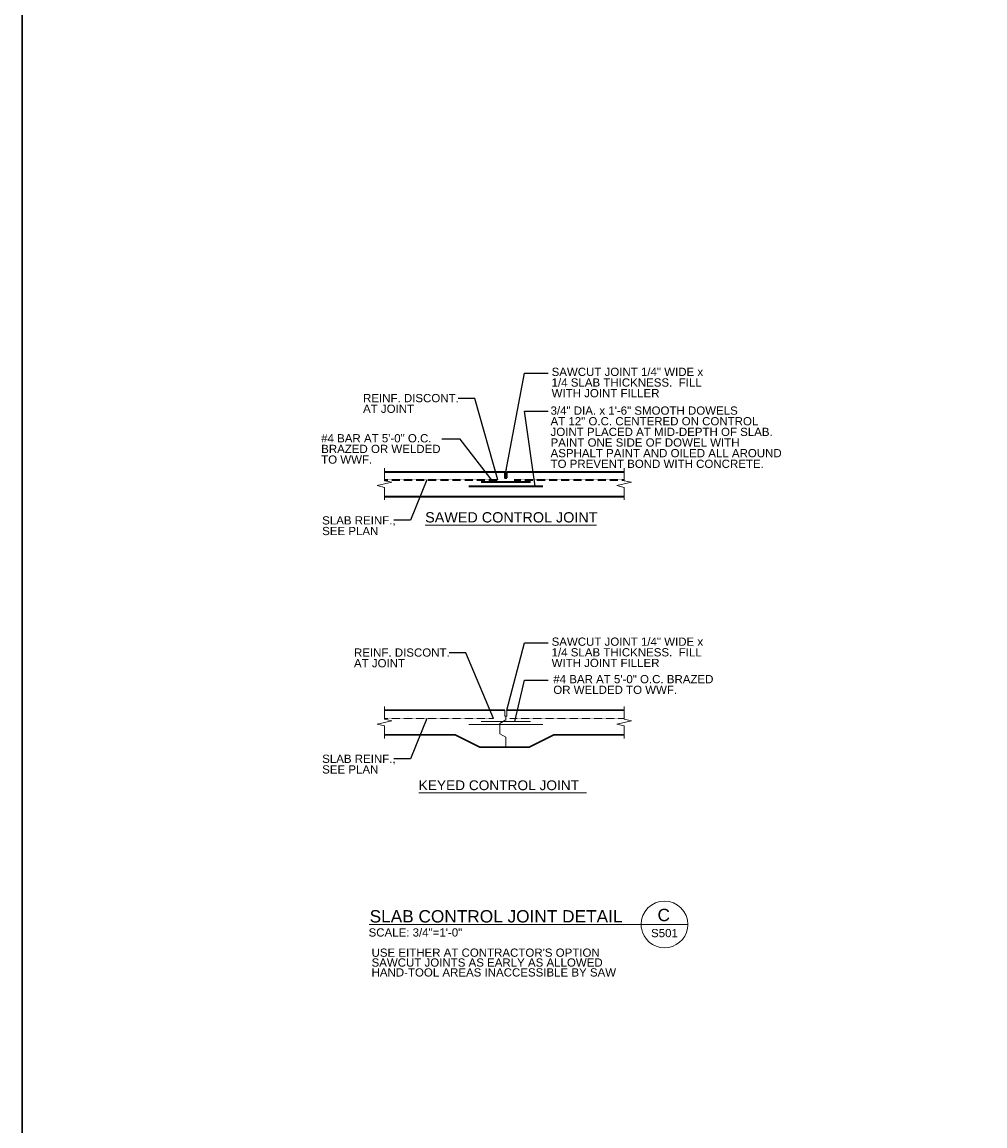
# Model space of a CAD drawing. Header units: inches. Extents: x 0 to 12596, y 507 to 12171.
# Tile 16 of 24: x 4248 to 5302, y 9684 to 10892. Entities that reach past the tile are written whole.
import ezdxf
from ezdxf.enums import TextEntityAlignment as Align

# ---------------------------------------------------------------- set-up
doc = ezdxf.new("R2010")
doc.units = ezdxf.units.IN
doc.header["$MEASUREMENT"] = 0
doc.linetypes.add('HIDDEN', pattern=[0.375, 0.25, -0.125])
for name, color, linetype, lineweight in [('E-DETL-1LINE', 253, 'Continuous', 35), ('E-GND-GES', 92, 'Continuous', 60), ('G-ANNO-TEXT', 7, 'Continuous', 0), ('S-REIN-RBAR', 5, 'Continuous', 13), ('S-SLAB-EDGE', 6, 'Continuous', 30)]:
    doc.layers.add(name, color=color, linetype=linetype, lineweight=lineweight)
doc.styles.add("1 2 1'-0", font='arial.ttf', dxfattribs={"height": 3})
doc.styles.add("3 4 1'-0", font='arial.ttf', dxfattribs={"height": 2})
doc.dimstyles.new("3 4 1'-0", dxfattribs={"dimtxt": 2, "dimasz": 3, "dimexe": 1, "dimexo": 1, "dimgap": 1, "dimtad": 1, "dimdec": 4, "dimzin": 11, "dimdsep": 46, "dimlunit": 4, "dimtxsty": "3 4 1'-0", "dimblk": '_Oblique_0.3', "dimcen": 0.09, "dimadec": 4, "dimazin": 3, "dimtfac": 1, "dimtdec": 4, "dimtofl": 0, "dimtmove": 0, "dimatfit": 3, "dimfxl": 1, "dimfrac": 2, "dimtzin": 11, "dimarcsym": 0})

# ---------------------------------------------------------------- blocks, each defined once
blk = doc.blocks.new('BREAK LINE')
at = {"layer": 'G-ANNO-TEXT', "flags": 128}
blk.add_lwpolyline([(8.36, 9.2), (8.36, 8.47), (8.36, 6.43), (9.96, 6.07), (6.76, 5.34), (8.36, 4.97), (8.36, 2.2)], dxfattribs=at)
blk = doc.blocks.new('_Oblique_0.3')
at = {"color": 0, "linetype": 'ByBlock', "lineweight": -2}
for p, q in [((0, 0), (-1, 0)), ((0.5, 0.17), (-0.5, -0.17))]:
    blk.add_line(p, q, dxfattribs=at)

msp = doc.modelspace()

# ---------------------------------------------------------------- linework, layer by layer
at = {"layer": 'E-DETL-1LINE', "linetype": 'HIDDEN'}
for p, q in [((4644.98133, 10390.95001, 12.31883), (4768.75297, 10390.95001, 12.31883)), ((4786.75297, 10390.95001, 12.31883), (4906.83454, 10390.95001, 12.31883))]:
    msp.add_line(p, q, dxfattribs=at)
at = {"layer": 'E-DETL-1LINE'}
for p, q in [((4645.03556, 10399.95001, 12.31883), (4776.62797, 10399.95001, 12.31883)), ((4778.87797, 10393.20001, 12.31883), (4778.87797, 10399.95001, 12.31883)), ((4778.87797, 10399.95001, 12.31883), (4907.04811, 10399.95001, 12.31883)), ((4737.25297, 10384.20001, -19.35834), (4818.25297, 10384.20001, -19.35834)), ((4750.75297, 10388.70001, -19.35834), (4804.75297, 10388.70001, -19.35834)), ((4645.03556, 10372.95001, 12.31883), (4907.04811, 10372.95001, 12.31883))]:
    msp.add_line(p, q, dxfattribs=at)
at = {"layer": 'E-DETL-1LINE', "elevation": 12.31883, "flags": 128}
msp.add_lwpolyline([(4776.62797, 10399.95001), (4776.62797, 10393.20001), (4778.87797, 10393.20001)], dxfattribs=at)
at = {"layer": 'E-GND-GES', "lineweight": 30}
msp.add_lwpolyline([(4248.35491, 12170.57864), (10315.11285, 12170.57864), (10315.11285, 8685.9516), (4248.35491, 8685.9516)], close=True, dxfattribs=at)
at = {"layer": 'G-ANNO-TEXT'}
for p, q in [((4689.41449, 10341.40352, 12.31883), (4876.98541, 10341.40352, 12.31883)), ((4778.87797, 10132.26726, 12.31883), (4778.87797, 10139.01726, 12.31883)), ((4771.04957, 10124.39226, 28.1575), (4777.75297, 10128.27746, 28.1575)), ((4771.04957, 10124.39226, 28.1575), (4771.04957, 10113.14226, 28.1575)), ((4777.75297, 10128.27746, 12.31883), (4777.75297, 10132.26726, 12.31883)), ((4771.04957, 10113.14226, 28.1575), (4777.75297, 10109.25707, 28.1575)), ((4777.75297, 10109.25707, 12.31883), (4777.75297, 10098.51726, 12.31883)), ((4682.32788, 10048.44119, 12.31883), (4865.87541, 10048.44119, 12.31883))]:
    msp.add_line(p, q, dxfattribs=at)
at = {"layer": 'G-ANNO-TEXT', "color": 7, "linetype": 'Continuous', "lineweight": 13}
msp.add_line((4628.18855, 9904.4659, -3.51967), (4976.78801, 9904.4659, -3.51967), dxfattribs=at)
at = {"layer": 'G-ANNO-TEXT', "elevation": 12.31883, "flags": 128}
msp.add_lwpolyline([(4776.62797, 10139.01726), (4776.62797, 10132.26726), (4778.87797, 10132.26726)], dxfattribs=at)
at = {"layer": 'G-ANNO-TEXT', "color": 7, "linetype": 'Continuous', "lineweight": 0}
for radius, start, end in [(25.5746, 0, 180), (25.57916, 180, 188.86916454), (25.57916, 188.86916454, 350.56954998), (25.57916, 350.56954998, 0)]:
    msp.add_arc((4951.2134, 9904.4659, -3.51967), radius, start, end, dxfattribs=at)
at = {"layer": 'S-REIN-RBAR', "linetype": 'HIDDEN'}
for p, q in [((4644.98133, 10130.01726, 12.31883), (4763.99061, 10130.01726, 12.31883)), ((4781.99061, 10130.01726, 12.31883), (4906.83454, 10130.01726, 12.31883))]:
    msp.add_line(p, q, dxfattribs=at)
at = {"layer": 'S-REIN-RBAR'}
for p, q in [((4750.75297, 10126.64226, -19.35834), (4804.75297, 10126.64226, -19.35834)), ((4737.25297, 10123.26726, -19.35834), (4818.25297, 10123.26726, -19.35834))]:
    msp.add_line(p, q, dxfattribs=at)
at = {"layer": 'S-SLAB-EDGE'}
for p, q in [((4645.03556, 10139.01726, 12.31883), (4776.62797, 10139.01726, 12.31883)), ((4778.87797, 10139.01726, 12.31883), (4907.04811, 10139.01726, 12.31883)), ((4645.03556, 10112.01726, 12.31883), (4722.04184, 10112.01726, 12.31883)), ((4749.04184, 10098.51726, 12.31883), (4722.04184, 10112.01726, 12.31883)), ((4803.04184, 10098.51726, 12.31883), (4830.04184, 10112.01726, 12.31883)), ((4830.04184, 10112.01726, 12.31883), (4907.04811, 10112.01726, 12.31883)), ((4749.04184, 10098.51726, 12.31883), (4803.04184, 10098.51726, 12.31883))]:
    msp.add_line(p, q, dxfattribs=at)

# ---------------------------------------------------------------- block references
at = {"layer": 'E-DETL-1LINE', "xscale": 4.981871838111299, "yscale": 4.981871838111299, "zscale": 4.5}
for p in [(4603.36383, 10358.09123, 12.31883), (4865.37639, 10358.09123, 12.31883)]:
    msp.add_blockref('BREAK LINE', p, dxfattribs=at)
at = {"layer": 'G-ANNO-TEXT', "xscale": 4.981871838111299, "yscale": 4.981871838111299, "zscale": 4.5}
for p in [(4603.36383, 10097.15848, 12.31883), (4865.37639, 10097.15848, 12.31883)]:
    msp.add_blockref('BREAK LINE', p, dxfattribs=at)

# ---------------------------------------------------------------- texts
at = {"layer": 'G-ANNO-TEXT', "color": 7, "linetype": 'Continuous', "lineweight": 0, "style": "1 2 1'-0"}
msp.add_text('C', height=13.5, dxfattribs=at).set_placement((4950.4255, 9914.8189, -3.51967), align=Align.MIDDLE_CENTER)
at = {"layer": 'G-ANNO-TEXT', "color": 7, "linetype": 'Continuous', "lineweight": 0, "style": "3 4 1'-0"}
msp.add_text('S501', height=9, dxfattribs=at).set_placement((4951.21483, 9890.50277, -3.51967), align=Align.CENTER)
at = {"layer": 'G-ANNO-TEXT', "color": 7, "char_height": 9, "attachment_point": 1, "line_spacing_factor": 0.776524, "style": "3 4 1'-0"}
for s, insert in [('SAWCUT JOINT 1/4" WIDE x\\P1/4 SLAB THICKNESS.  FILL\\PWITH JOINT FILLER', (4827.73453, 10513.74837, 12.31883)), ('REINF. DISCONT.\\PAT JOINT', (4621.42001, 10485.02262, 12.31883)), ('3/4" DIA. x 1\'-6" SMOOTH DOWELS\\PAT 12" O.C. CENTERED ON CONTROL\\PJOINT PLACED AT MID-DEPTH OF SLAB.\\PPAINT ONE SIDE OF DOWEL WITH \\PASPHALT PAINT AND OILED ALL AROUND\\PTO PREVENT BOND WITH CONCRETE.', (4826.59237, 10471.36677, 12.31883)), ('#4 BAR AT 5\'-0" O.C.\\PBRAZED OR WELDED\\PTO WWF.', (4575.59079, 10441.06689, 12.31883)), ('SLAB REINF.,\\PSEE PLAN', (4576.6948, 10351.20844, 12.31883)), ('SAWCUT JOINT 1/4" WIDE x\\P1/4 SLAB THICKNESS.  FILL\\PWITH JOINT FILLER', (4827.73453, 10218.46048, 12.31883)), ('REINF. DISCONT.\\PAT JOINT', (4611.48471, 10206.53121, 12.31883)), ('#4 BAR AT 5\'-0" O.C. BRAZED\\POR WELDED TO WWF.', (4829.57016, 10177.42333, 12.31883)), ('SLAB REINF.,\\PSEE PLAN', (4576.6948, 10090.27569, 12.31883))]:
    msp.add_mtext(s, dxfattribs=dict(at, insert=insert))
at = {"layer": 'G-ANNO-TEXT', "color": 7, "linetype": 'Continuous', "lineweight": 13, "attachment_point": 7, "line_spacing_factor": 0.72}
for s, insert, char_height, style in [('\\fArial|b0|i0|c00|p39;\\H1.25x;SAWED CONTROL JOINT', (4689.3696, 10344.24715, -3.51967), 9, "3 4 1'-0"), ('\\fArial|b0|i0|c00|p39;\\H0.79375x;KEYED CONTROL JOINT', (4682.28298, 10051.28482, -3.51967), 13.5, "1 2 1'-0"), ('\\fArial|b0|i0|c00|p39;SLAB CONTROL JOINT DETAIL', (4628.6205, 9906.42641, -3.51967), 13.5, "1 2 1'-0")]:
    msp.add_mtext(s, dxfattribs=dict(at, insert=insert, char_height=char_height, style=style))
at = {"layer": 'G-ANNO-TEXT', "color": 7, "linetype": 'Continuous', "lineweight": 0, "char_height": 9, "line_spacing_factor": 0.72, "style": "3 4 1'-0"}
for s, insert, attachment_point in [('\\fArial|b0|i0|c00|p39;SCALE: 3/4"=1\'-0"', (4678.71731, 9891.08051, -3.51967), 8), ("USE EITHER AT CONTRACTOR'S OPTION\\PSAWCUT JOINTS AS EARLY AS ALLOWED\\PHAND-TOOL AREAS INACCESSIBLE BY SAW", (4630.72914, 9878.09137, -3.51967), 1)]:
    msp.add_mtext(s, dxfattribs=dict(at, insert=insert, attachment_point=attachment_point))

# ---------------------------------------------------------------- leaders
at = {"layer": 'G-ANNO-TEXT'}
for points in [[(4777.80464, 10399.66048, 12.31883), (4797.92842, 10507.94443, 12.31883), (4824.09421, 10507.94443, 12.31883)], [(4768.75297, 10390.95001, 12.31883), (4743.85263, 10480.04394, 12.31883), (4725.5145, 10480.04394, 12.31883)], [(4809.80242, 10384.20001, 12.31883), (4797.92842, 10466.29024, 12.31883), (4824.09421, 10466.29024, 12.31883)], [(4763.71713, 10388.70001, 12.31883), (4727.79407, 10435.55578, 12.31883), (4707.49691, 10435.55578, 12.31883)], [(4691.15731, 10390.95001, 12.31883), (4673.37249, 10346.76612, 12.31883), (4655.03436, 10346.76612, 12.31883)], [(4778.87797, 10139.01726, 12.31883), (4797.92842, 10212.65654, 12.31883), (4824.09421, 10212.65654, 12.31883)], [(4763.99061, 10130.01726, 12.31883), (4733.91734, 10201.55253, 12.31883), (4715.57921, 10201.55253, 12.31883)], [(4787.37552, 10126.64226, 12.31883), (4797.92842, 10171.91222, 12.31883), (4824.09421, 10171.91222, 12.31883)], [(4691.15731, 10130.01726, 12.31883), (4673.37249, 10085.83337, 12.31883), (4655.03436, 10085.83337, 12.31883)]]:
    msp.add_leader(points, dimstyle="3 4 1'-0", override={"dimgap": 2}, dxfattribs=at)

doc.saveas('drawing.dxf')
